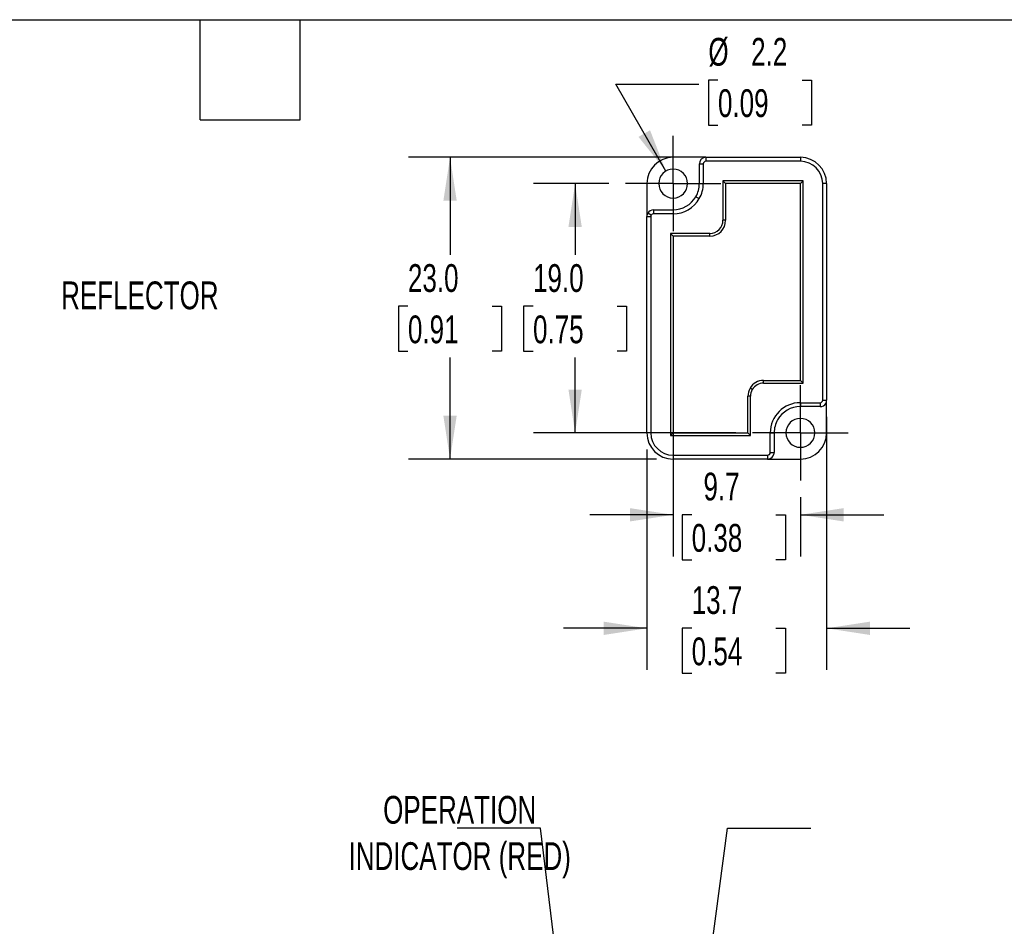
# Model space of a CAD drawing. Header units: millimetres. Extents: x 3 to 137, y 3 to 105.
# Tile 4 of 5: x 61 to 99, y 70 to 105. Entities that reach past the tile are written whole.
import ezdxf

# ---------------------------------------------------------------- set-up
doc = ezdxf.new("R2010")
doc.units = ezdxf.units.MM
doc.header["$LTSCALE"] = 0.5
doc.linetypes.add('CENTERX2', pattern=[20.32, 12.7, -2.54, 2.54, -2.54])
doc.layers.add('CENTER', color=40, linetype='CENTERX2')
doc.layers.add('DIMENSIONS', color=140, linetype='Continuous', lineweight=25)
doc.layers.add('TEXT', color=140, linetype='Continuous', lineweight=25)
doc.styles.add('SLDTEXTSTYLE0', font='TXT', dxfattribs={"width": 0.7})
doc.dimstyles.new('SLDDIMSTYLE13', dxfattribs={"dimtxt": 1.079004, "dimasz": 1.651, "dimexe": 0, "dimexo": 0.0625, "dimgap": 0.269751, "dimtad": 0, "dimtih": 1, "dimtoh": 1, "dimlfac": 2, "dimrnd": 1e-09, "dimzin": 12, "dimdsep": 46, "dimtxsty": 'SLDTEXTSTYLE0', "dimsah": 1, "dimcen": 0, "dimadec": 0, "dimazin": 3, "dimtfac": 1, "dimtofl": 0, "dimtmove": 0, "dimatfit": 3, "dimfxl": 0, "dimfrac": 2, "dimtolj": 1, "dimtzin": 12, "dimarcsym": 0})
doc.dimstyles.new('SLDDIMSTYLE2', dxfattribs={"dimtxt": 0.18, "dimasz": 0.508, "dimexe": 0, "dimexo": 0.0625, "dimgap": 0, "dimtad": 0, "dimtih": 1, "dimtoh": 1, "dimdec": 0, "dimrnd": 1e-09, "dimzin": 0, "dimdsep": 46, "dimtxsty": 'Standard', "dimblk1": 'DOT', "dimblk2": 'DOT', "dimsah": 1, "dimcen": 0.09, "dimadec": 0, "dimazin": 0, "dimtfac": 0.508, "dimtdec": 0, "dimtofl": 0, "dimtmove": 0, "dimatfit": 3, "dimldrblk": 'DOT', "dimfxl": 0, "dimfrac": 2, "dimtolj": 1, "dimtzin": 0, "dimarcsym": 0})
doc.dimstyles.new('SLDDIMSTYLE5', dxfattribs={"dimtxt": 1.079004, "dimasz": 1.651, "dimexe": 0, "dimexo": 0.0625, "dimgap": 0.269751, "dimtad": 0, "dimtih": 1, "dimtoh": 1, "dimlfac": 2, "dimrnd": 1e-09, "dimzin": 12, "dimdsep": 46, "dimtxsty": 'SLDTEXTSTYLE0', "dimsah": 1, "dimcen": 0.09, "dimadec": 0, "dimazin": 3, "dimtfac": 1, "dimtmove": 0, "dimatfit": 0, "dimfxl": 0, "dimfrac": 2, "dimtolj": 1, "dimtzin": 12, "dimarcsym": 0})
doc.dimstyles.new('SLDDIMSTYLE7', dxfattribs={"dimtxt": 1.079004, "dimasz": 1.651, "dimexe": 0, "dimexo": 0.0625, "dimgap": 0.269751, "dimtad": 0, "dimtih": 1, "dimtoh": 1, "dimlfac": 2, "dimrnd": 1e-09, "dimzin": 4, "dimdsep": 46, "dimtxsty": 'SLDTEXTSTYLE0', "dimsah": 1, "dimcen": 0.09, "dimadec": 0, "dimazin": 1, "dimtfac": 1, "dimtofl": 0, "dimtmove": 0, "dimatfit": 3, "dimfxl": 0, "dimfrac": 2, "dimtolj": 1, "dimtzin": 12, "dimarcsym": 0})

# ---------------------------------------------------------------- blocks, each defined once
blk = doc.blocks.new('_Dot')
at = {"color": 0, "linetype": 'ByBlock', "lineweight": -2}
blk.add_line((-0.5, 0), (-1, 0), dxfattribs=at)
at = {"color": 0, "linetype": 'ByBlock', "const_width": 0.5}
blk.add_lwpolyline([(-0.25, 0, 1), (0.25, 0, 1)], format="xyb", close=True, dxfattribs=at)
blk = doc.blocks.new('_D_32')
at = {"layer": 'DIMENSIONS'}
for p, q in [((87.679, 102.476), (87.317, 102.476)), ((87.317, 102.476), (87.317, 100.761)), ((90.885, 102.476), (91.248, 102.476)), ((91.248, 102.476), (91.248, 100.761)), ((85.695, 99.006), (83.779, 102.324)), ((83.779, 102.324), (86.954, 102.324)), ((87.317, 100.761), (87.679, 100.761)), ((91.248, 100.761), (90.885, 100.761))]:
    blk.add_line(p, q, dxfattribs=at)
blk.add_solid([(85.695, 99.006), (85.089, 100.563), (84.649, 100.309)], dxfattribs=at)
at = {"layer": 'DIMENSIONS', "char_height": 1.0583, "attachment_point": 1, "style": 'SLDTEXTSTYLE0'}
for s, insert in [('%%c', (87.313, 104.081)), ('2.2', (88.942, 104.081)), ('0.09', (87.679, 102.125))]:
    blk.add_mtext(s, dxfattribs=dict(at, insert=insert))
blk = doc.blocks.new('_D_33')
at = {"layer": 'DIMENSIONS'}
for p, q in [((83.515, 98.53), (80.645, 98.53)), ((82.233, 98.53), (82.233, 95.81)), ((80.63, 93.853), (80.267, 93.853)), ((80.267, 93.853), (80.267, 92.138)), ((83.836, 93.853), (84.198, 93.853)), ((84.198, 93.853), (84.198, 92.138)), ((80.267, 92.138), (80.63, 92.138)), ((84.198, 92.138), (83.836, 92.138)), ((82.233, 89.03), (82.233, 91.897)), ((88.365, 89.03), (80.645, 89.03))]:
    blk.add_line(p, q, dxfattribs=at)
for points in [[(82.233, 98.53), (81.979, 96.879), (82.487, 96.879)], [(82.233, 89.03), (82.487, 90.681), (81.979, 90.681)]]:
    blk.add_solid(points, dxfattribs=at)
at = {"layer": 'DIMENSIONS', "char_height": 1.0583, "attachment_point": 1, "style": 'SLDTEXTSTYLE0'}
for s, insert in [('19.0', (80.63, 95.459)), ('0.75', (80.63, 93.503))]:
    blk.add_mtext(s, dxfattribs=dict(at, insert=insert))
blk = doc.blocks.new('_D_34')
at = {"layer": 'DIMENSIONS'}
for p, q in [((86.585, 99.53), (75.878, 99.53)), ((77.466, 99.53), (77.466, 95.81)), ((75.862, 93.853), (75.5, 93.853)), ((75.5, 93.853), (75.5, 92.138)), ((79.069, 93.853), (79.431, 93.853)), ((79.431, 93.853), (79.431, 92.138)), ((75.5, 92.138), (75.862, 92.138)), ((79.431, 92.138), (79.069, 92.138)), ((77.466, 88.03), (77.466, 91.897)), ((85.335, 88.03), (75.878, 88.03))]:
    blk.add_line(p, q, dxfattribs=at)
for points in [[(77.466, 99.53), (77.212, 97.879), (77.72, 97.879)], [(77.466, 88.03), (77.72, 89.681), (77.212, 89.681)]]:
    blk.add_solid(points, dxfattribs=at)
at = {"layer": 'DIMENSIONS', "char_height": 1.0583, "attachment_point": 1, "style": 'SLDTEXTSTYLE0'}
for s, insert in [('23.0', (75.862, 95.459)), ('0.91', (75.862, 93.503))]:
    blk.add_mtext(s, dxfattribs=dict(at, insert=insert))
blk = doc.blocks.new('_D_35')
at = {"layer": 'DIMENSIONS'}
for p, q in [((85.97, 96.075), (85.97, 84.321)), ((90.82, 86.575), (90.82, 84.321)), ((85.97, 85.908), (82.795, 85.908)), ((86.677, 85.908), (86.314, 85.908)), ((86.314, 85.908), (86.314, 84.193)), ((89.883, 85.908), (90.246, 85.908)), ((90.246, 85.908), (90.246, 84.193)), ((90.82, 85.908), (93.995, 85.908)), ((86.314, 84.193), (86.677, 84.193)), ((90.246, 84.193), (89.883, 84.193))]:
    blk.add_line(p, q, dxfattribs=at)
for points in [[(85.97, 85.908), (84.319, 86.162), (84.319, 85.654)], [(90.82, 85.908), (92.471, 85.654), (92.471, 86.162)]]:
    blk.add_solid(points, dxfattribs=at)
at = {"layer": 'DIMENSIONS', "char_height": 1.0583, "attachment_point": 1, "style": 'SLDTEXTSTYLE0'}
for s, insert in [('9.7', (87.126, 87.514)), ('0.38', (86.677, 85.557))]:
    blk.add_mtext(s, dxfattribs=dict(at, insert=insert))
blk = doc.blocks.new('_D_36')
at = {"layer": 'DIMENSIONS'}
for p, q in [((91.82, 89.645), (91.82, 79.995)), ((84.97, 88.395), (84.97, 79.995)), ((84.97, 81.582), (81.795, 81.582)), ((86.677, 81.582), (86.314, 81.582)), ((86.314, 81.582), (86.314, 79.867)), ((89.883, 81.582), (90.246, 81.582)), ((90.246, 81.582), (90.246, 79.867)), ((91.82, 81.582), (94.995, 81.582)), ((86.314, 79.867), (86.677, 79.867)), ((90.246, 79.867), (89.883, 79.867))]:
    blk.add_line(p, q, dxfattribs=at)
for points in [[(84.97, 81.582), (83.319, 81.836), (83.319, 81.328)], [(91.82, 81.582), (93.471, 81.328), (93.471, 81.836)]]:
    blk.add_solid(points, dxfattribs=at)
at = {"layer": 'DIMENSIONS', "char_height": 1.0583, "attachment_point": 1, "style": 'SLDTEXTSTYLE0'}
for s, insert in [('13.7', (86.677, 83.188)), ('0.54', (86.677, 81.232))]:
    blk.add_mtext(s, dxfattribs=dict(at, insert=insert))
blk = doc.blocks.new('SW_CENTERMARKSYMBOL_14')
at = {"layer": 'CENTER', "color": 0}
for p, q in [((0, 1.27), (0, 1.82)), ((0, 0), (0, 1.27)), ((-1.27, 0), (-1.82, 0)), ((0, 0), (-1.27, 0)), ((0, 0), (0, -1.27)), ((0, 0), (1.27, 0)), ((1.27, 0), (1.82, 0)), ((0, -1.27), (0, -1.82))]:
    blk.add_line(p, q, dxfattribs=at)
blk = doc.blocks.new('SW_CENTERMARKSYMBOL_15')
at = {"layer": 'CENTER', "color": 0}
for p, q in [((0, 1.27), (0, 1.82)), ((0, 0), (0, 1.27)), ((-1.27, 0), (-1.82, 0)), ((0, 0), (-1.27, 0)), ((0, 0), (0, -1.27)), ((0, 0), (1.27, 0)), ((1.27, 0), (1.82, 0)), ((0, -1.27), (0, -1.82))]:
    blk.add_line(p, q, dxfattribs=at)

msp = doc.modelspace()

# ---------------------------------------------------------------- linework, layer by layer
for p, q in [((87.21952, 99.53016), (85.96952, 99.53016)), ((87.21952, 99.53016), (87.21952, 99.38016)), ((87.21952, 99.53016), (90.81952, 99.53016)), ((90.81952, 99.53016), (90.81952, 99.38016)), ((86.96952, 98.53016), (86.96952, 99.28016)), ((86.96952, 99.28016), (87.11952, 99.28016)), ((87.11952, 99.28016), (87.11952, 98.53016)), ((90.81952, 99.38016), (87.21952, 99.38016)), ((84.96952, 98.53016), (84.96952, 97.28016)), ((86.96952, 98.53016), (87.11952, 98.53016)), ((87.86952, 98.63016), (87.86952, 97.13016)), ((87.96952, 98.53016), (87.86952, 98.63016)), ((90.91952, 98.63016), (87.86952, 98.63016)), ((87.96952, 98.53016), (87.96952, 97.13016)), ((90.81952, 98.53016), (87.96952, 98.53016)), ((90.91952, 98.63016), (90.81952, 98.53016)), ((90.81952, 91.03016), (90.81952, 98.53016)), ((90.91952, 90.93016), (90.91952, 98.63016)), ((91.81952, 98.53016), (91.66952, 98.53016)), ((91.66952, 90.28016), (91.66952, 98.53016)), ((91.81952, 98.53016), (91.81952, 90.28016)), ((86.83554, 98.03016), (86.96545, 97.95516)), ((84.96952, 97.28016), (85.11952, 97.28016)), ((84.96952, 89.03016), (84.96952, 97.28016)), ((85.13291, 97.33016), (85.00301, 97.40516)), ((85.11952, 97.28016), (85.11952, 89.03016)), ((85.21952, 97.53016), (85.96952, 97.53016)), ((85.21952, 97.53016), (85.21952, 97.38016)), ((85.96952, 97.38016), (85.21952, 97.38016)), ((85.96952, 97.53016), (85.96952, 97.38016)), ((87.96952, 97.13016), (87.86952, 97.13016)), ((85.86952, 96.63016), (85.86952, 88.93016)), ((85.96952, 96.53016), (85.86952, 96.63016)), ((87.36952, 96.63016), (85.86952, 96.63016)), ((85.96952, 96.53016), (85.96952, 89.03016)), ((87.36952, 96.53016), (85.96952, 96.53016)), ((87.36952, 96.53016), (87.36952, 96.63016)), ((89.41952, 90.93016), (89.41952, 91.03016)), ((89.41952, 91.03016), (90.81952, 91.03016)), ((89.41952, 90.93016), (90.91952, 90.93016)), ((90.91952, 90.93016), (90.81952, 91.03016)), ((88.9865, 90.68016), (88.8999, 90.73016)), ((88.91952, 90.43016), (88.81952, 90.43016)), ((88.81952, 89.03016), (88.81952, 90.43016)), ((88.91952, 88.93016), (88.91952, 90.43016)), ((90.81952, 90.18016), (90.81952, 90.03016)), ((90.81952, 90.18016), (91.56952, 90.18016)), ((91.56952, 90.18016), (91.56952, 90.03016)), ((91.66952, 90.28016), (91.81952, 90.28016)), ((91.81952, 89.03016), (91.81952, 90.28016)), ((91.56952, 90.03016), (90.81952, 90.03016)), ((85.11952, 89.03016), (84.96952, 89.03016)), ((85.96952, 89.03016), (85.86952, 88.93016)), ((85.96952, 89.03016), (88.81952, 89.03016)), ((88.91952, 88.93016), (88.81952, 89.03016)), ((89.66952, 89.03016), (89.81952, 89.03016)), ((89.66952, 88.28016), (89.66952, 89.03016)), ((89.81952, 89.03016), (89.81952, 88.28016)), ((85.86952, 88.93016), (88.91952, 88.93016)), ((89.66952, 88.28016), (89.81952, 88.28016)), ((85.96952, 88.18016), (85.96952, 88.03016)), ((85.96952, 88.18016), (89.56952, 88.18016)), ((89.56952, 88.03016), (85.96952, 88.03016)), ((89.56952, 88.18016), (89.56952, 88.03016)), ((89.56952, 88.03016), (90.81952, 88.03016))]:
    msp.add_line(p, q)
for centre, radius, start, end in [((85.96952, 98.53016), 1, 90, 180), ((87.21952, 99.28016), 0.25, 90, 180), ((90.81952, 98.53016), 1, 0, 90), ((85.96952, 98.53016), 0.55, 0, 180), ((87.21952, 99.28016), 0.1, 90, 180), ((90.81952, 98.53016), 0.85, 0, 90), ((85.96952, 98.53016), 0.55, 180, 0), ((85.96952, 98.53016), 1, 330, 0), ((85.96952, 98.53016), 1.15, 330, 0), ((85.96952, 98.53016), 1, 270, 330), ((85.96952, 98.53016), 1.15, 270, 330), ((85.21952, 97.28016), 0.25, 150, 180), ((85.21952, 97.28016), 0.25, 90, 150), ((85.21952, 97.28016), 0.1, 150, 180), ((85.21952, 97.28016), 0.1, 90, 150), ((87.36952, 97.13016), 0.6, 270, 0), ((87.36952, 97.13016), 0.5, 270, 0), ((89.41952, 90.43016), 0.6, 90, 150), ((89.41952, 90.43016), 0.5, 90, 150), ((89.41952, 90.43016), 0.6, 150, 180), ((89.41952, 90.43016), 0.5, 150, 180), ((90.81952, 89.03016), 1.15, 90, 180), ((91.56952, 90.28016), 0.1, 270, 0), ((91.56952, 90.28016), 0.25, 270, 330), ((91.56952, 90.28016), 0.25, 330, 0), ((90.81952, 89.03016), 1, 90, 150), ((90.81952, 89.03016), 1, 150, 180), ((90.81952, 89.03016), 0.55, 0, 180), ((85.96952, 89.03016), 1, 180, 270), ((85.96952, 89.03016), 0.85, 180, 270), ((90.81952, 89.03016), 0.55, 180, 0), ((90.81952, 89.03016), 1, 270, 0), ((89.56952, 88.28016), 0.1, 270, 0), ((89.56952, 88.28016), 0.25, 330, 0), ((89.56952, 88.28016), 0.25, 270, 330)]:
    msp.add_arc(centre, radius, start, end)
at = {"layer": 'TEXT'}
for p, q in [((3.175, 104.775), (136.525, 104.775)), ((67.945, 100.965), (67.945, 104.775)), ((71.755, 100.965), (71.755, 104.775)), ((67.945, 100.965), (71.755, 100.965))]:
    msp.add_line(p, q, dxfattribs=at)

# ---------------------------------------------------------------- block references
at = {"layer": 'CENTER'}
for name, p in [('SW_CENTERMARKSYMBOL_14', (85.96952, 98.53016)), ('SW_CENTERMARKSYMBOL_15', (90.81952, 89.03016))]:
    msp.add_blockref(name, p, dxfattribs=at)

# ---------------------------------------------------------------- texts
at = {"layer": 'DIMENSIONS', "attachment_point": 2, "style": 'SLDTEXTSTYLE0'}
for s, insert, char_height in [('REFLECTOR', (65.64254, 94.79965), 1.058333), ('OPERATION^JINDICATOR (RED)', (77.83343, 75.19558), 1.0583333)]:
    msp.add_mtext(s, dxfattribs=dict(at, insert=insert, char_height=char_height))

# ---------------------------------------------------------------- dimensions: what is measured, and where the dimension line sits
at = {"layer": 'DIMENSIONS'}
dim = msp.add_diameter_dim_2p(p1=(86.24452, 98.05384), p2=(85.69452, 99.00647), dimstyle='SLDDIMSTYLE13', dxfattribs=at)
dim.commit()
dim.dimension.update_dxf_attribs({"geometry": '_D_32', "text_midpoint": (89.2822, 102.32362), "dimtype": 163})
for base, p1, p2, angle, dimstyle, picture, middle in [((77.46567, 88.03016), (87.21952, 99.53016), (85.96952, 88.03016), 90, 'SLDDIMSTYLE7', '_D_34', (77.46567, 93.85324)), ((82.2328, 89.03016), (84.14952, 98.53016), (88.99952, 89.03016), 90, 'SLDDIMSTYLE7', '_D_33', (82.2328, 93.85324)), ((91.81952, 81.58228), (84.96952, 89.03016), (91.81952, 90.28016), 0, 'SLDDIMSTYLE5', '_D_36', (88.28, 81.58228))]:
    dim = msp.add_linear_dim(base=base, p1=p1, p2=p2, angle=angle, dimstyle=dimstyle, dxfattribs=at)
    dim.commit()
    dim.dimension.update_dxf_attribs({"geometry": picture, "text_midpoint": middle, "dimtype": 160})
dim = msp.add_linear_dim(base=(90.81952, 85.90801), p1=(85.96952, 96.71016), p2=(90.81952, 87.21016), dimstyle='SLDDIMSTYLE5', dxfattribs=at)
dim.commit()
dim.dimension.update_dxf_attribs({"geometry": '_D_35', "text_midpoint": (88.28, 85.90801), "dimtype": 160})

# ---------------------------------------------------------------- leaders
for points in [[(82.38797, 61.83642), (80.90747, 73.9606), (77.73247, 73.9606)], [(86.44373, 61.79498), (88.03895, 73.9606), (91.21395, 73.9606)]]:
    msp.add_leader(points, dimstyle='SLDDIMSTYLE2', dxfattribs=at)

doc.saveas('drawing.dxf')
